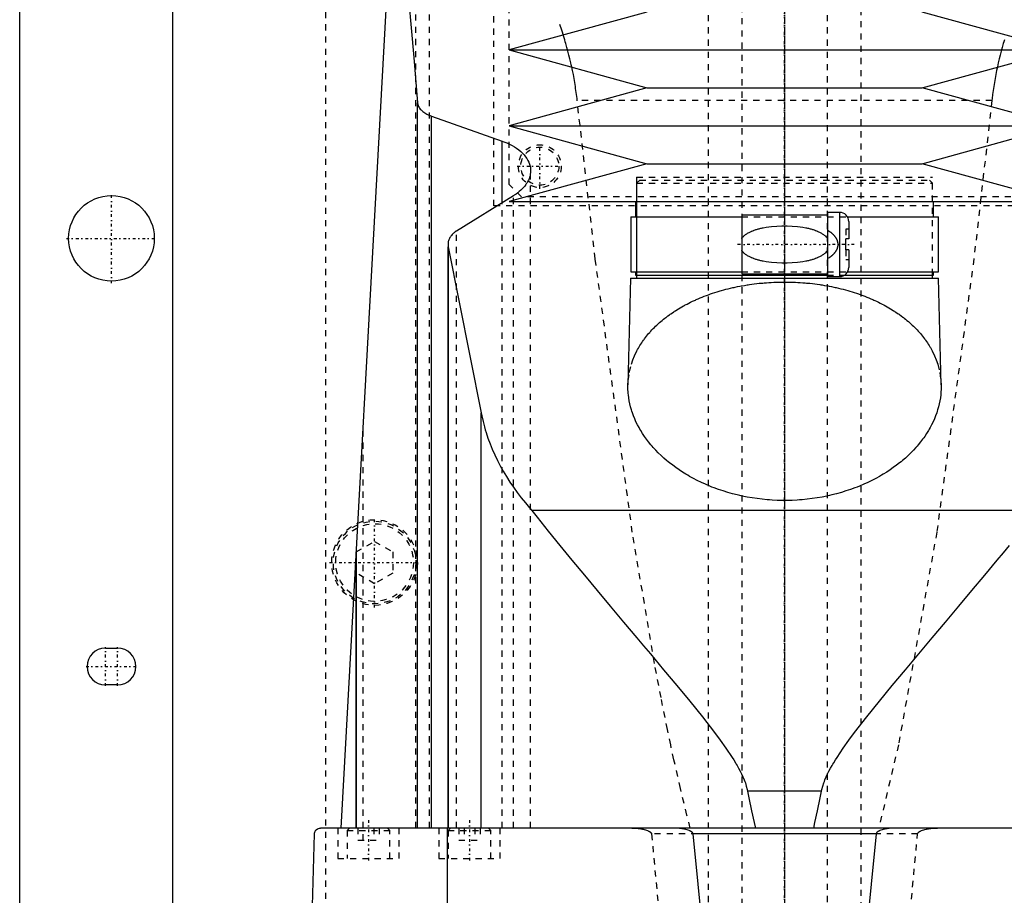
# Model space of a CAD drawing. Extents: x -125 to 125, y -123 to 447.
# Tile 5 of 10: x -125 to 36, y 106 to 249. Entities that reach past the tile are written whole.
import ezdxf

# ---------------------------------------------------------------- set-up
doc = ezdxf.new("R2010")
doc.units = 0
doc.linetypes.add('CENTER', pattern=[1.5, 0.45, -0.5, 0.05, -0.5])
doc.linetypes.add('DASHED', pattern=[2, 1, -1])
for name, color, linetype in [('AM_0', 7, 'CONTINUOUS'), ('AM_3', 7, 'DASHED'), ('AM_7', 7, 'CENTER')]:
    doc.layers.add(name, color=color, linetype=linetype)

msp = doc.modelspace()

# ---------------------------------------------------------------- linework, layer by layer
at = {"layer": 'AM_0', "color": 7, "linetype": 'CONTINUOUS'}
for p, q in [((-125, 53), (-125, 383)), ((-100, 363), (-100, 25)), ((-72.48, 116.6), (-61.98, 307.16)), ((-22.5, 250), (-45, 243.8)), ((45, 243.8), (22.5, 250)), ((-45, 243.8), (-22.5, 237.6)), ((-45, 243.8), (45, 243.8)), ((22.5, 237.6), (45, 243.8)), ((-22.5, 237.6), (-45, 231.4)), ((-22.5, 237.6), (22.5, 237.6)), ((45, 231.4), (22.5, 237.6)), ((-60, 116.6), (-60, 235.17)), ((-57.68, 116.6), (-57.68, 232.98)), ((-57.68, 232.98), (-46.13, 228.89)), ((-45, 231.4), (-22.5, 225.2)), ((-45, 231.4), (45, 231.4)), ((22.5, 225.2), (45, 231.4)), ((-46.13, 218.85), (-46.13, 228.89)), ((-22.5, 225.2), (-45, 219)), ((-22.5, 225.2), (22.5, 225.2)), ((45, 219), (22.5, 225.2)), ((-44.32, 219.97), (-53.59, 214.2)), ((-45, 219), (45, 219)), ((-24.35, 219), (-24.35, 216.5)), ((24.35, 216.5), (24.35, 219)), ((9, 217.25), (7, 217.25)), ((7, 217.25), (7, 206.75)), ((9, 217.25), (9, 206.75)), ((-25.15, 216.5), (-25.15, 207.5)), ((-25.15, 216.5), (-7, 216.5)), ((7, 216.8), (-7, 216.8)), ((-7, 216.8), (-7, 207.2)), ((10.3, 216.5), (25.15, 216.5)), ((10.5, 215.75), (10.5, 212.9)), ((25.15, 207.5), (25.15, 216.5)), ((10, 211.1), (10, 212.9)), ((10.5, 212.9), (10, 212.9)), ((-55, 212.05), (-55, 116.6)), ((-54.96, 116.6), (-54.96, 211.64)), ((-54.96, 211.64), (-49.57, 184.45)), ((10.5, 211.1), (10, 211.1)), ((10.5, 211.1), (10.5, 208.25)), ((-25.17, 206.5), (-25.59, 189.04)), ((-25.17, 206.5), (25.18, 206.5)), ((-25.15, 207.5), (-7, 207.5)), ((-24.35, 207.5), (-24.35, 207)), ((-24.35, 207), (7, 207)), ((-24.17, 207), (-24.17, 206.5)), ((-7, 207.2), (7, 207.2)), ((7, 206.75), (9, 206.75)), ((9.83, 207), (24.35, 207)), ((10.3, 207.5), (25.15, 207.5)), ((24.18, 206.5), (24.18, 207)), ((24.35, 207), (24.35, 207.5)), ((25.59, 189.04), (25.18, 206.5)), ((-49.57, 116.6), (-49.57, 184.45)), ((41.3, 168.52), (-41.3, 168.52)), ((-70, 116.6), (-70, 161.75)), ((-70, 161.67), (-70, 116.6)), ((-111, 146), (-109, 146)), ((-109, 140), (-111, 140)), ((6.05, 122.62), (-6.05, 122.62)), ((75.83, 116.6), (-75.83, 116.6)), ((-55.06, 34.5), (-55.06, 116.6)), ((-79, 34.5), (-76.83, 115.63)), ((14.95, 115.63), (-14.95, 115.63))]:
    msp.add_line(p, q, dxfattribs=at)
for points in [[(-63.73, 275.44, 0), (-63.09, 269.45, 0), (-61.84, 256.58, 0), (-60.6, 242.59, 0), (-60, 235.17, 0)], [(-60, 235.17, 0), (-59.99, 235.1, 0), (-59.96, 234.97, 0), (-59.93, 234.83, 0), (-59.9, 234.76, 0), (-59.88, 234.69, 0), (-59.81, 234.55, 0), (-59.73, 234.41, 0), (-59.64, 234.27, 0), (-59.53, 234.14, 0), (-59.41, 234.01, 0), (-59.34, 233.94, 0), (-59.28, 233.88, 0), (-59.13, 233.75, 0), (-58.97, 233.63, 0), (-58.81, 233.52, 0), (-58.63, 233.41, 0), (-58.44, 233.31, 0), (-58.34, 233.26, 0), (-58.24, 233.21, 0), (-58.03, 233.12, 0), (-57.8, 233.03, 0), (-57.68, 232.98, 0)], [(-46.13, 228.89, 0), (-45.89, 228.8, 0), (-45.41, 228.6, 0), (-44.96, 228.4, 0), (-44.75, 228.29, 0), (-44.54, 228.18, 0), (-44.16, 227.95, 0), (-43.79, 227.72, 0), (-43.44, 227.46, 0), (-43.12, 227.2, 0), (-42.83, 226.92, 0), (-42.69, 226.78, 0), (-42.56, 226.64, 0), (-42.32, 226.35, 0), (-42.11, 226.05, 0), (-41.94, 225.74, 0), (-41.79, 225.44, 0), (-41.67, 225.13, 0), (-41.63, 224.97, 0), (-41.59, 224.82, 0), (-41.53, 224.51, 0), (-41.5, 224.21, 0), (-41.5, 224.06, 0)], [(-41.5, 224.06, 0), (-41.5, 223.94, 0), (-41.52, 223.7, 0), (-41.55, 223.47, 0), (-41.58, 223.34, 0), (-41.6, 223.22, 0), (-41.67, 222.98, 0), (-41.76, 222.74, 0), (-41.86, 222.5, 0), (-41.99, 222.25, 0), (-42.13, 222.01, 0), (-42.21, 221.9, 0), (-42.29, 221.78, 0), (-42.47, 221.54, 0), (-42.67, 221.31, 0), (-42.88, 221.09, 0), (-43.11, 220.87, 0), (-43.35, 220.66, 0), (-43.48, 220.55, 0), (-43.61, 220.45, 0), (-43.89, 220.25, 0), (-44.17, 220.06, 0), (-44.32, 219.97, 0)], [(-53.59, 214.2, 0), (-53.66, 214.15, 0), (-53.81, 214.05, 0), (-53.95, 213.94, 0), (-54.01, 213.89, 0), (-54.08, 213.84, 0), (-54.2, 213.72, 0), (-54.31, 213.61, 0), (-54.42, 213.49, 0), (-54.52, 213.37, 0), (-54.61, 213.25, 0), (-54.65, 213.19, 0), (-54.69, 213.13, 0), (-54.76, 213, 0), (-54.82, 212.87, 0), (-54.87, 212.75, 0), (-54.92, 212.62, 0), (-54.95, 212.49, 0), (-54.96, 212.43, 0), (-54.97, 212.36, 0), (-54.99, 212.24, 0), (-55, 212.11, 0), (-55, 212.05, 0)], [(-55, 212.05, 0), (-55, 211.98, 0), (-54.99, 211.85, 0), (-54.97, 211.71, 0), (-54.96, 211.64, 0)], [(25.59, 189.04, 0), (25.59, 188.81, 0), (25.59, 188.35, 0), (25.56, 187.87, 0), (25.54, 187.64, 0), (25.52, 187.4, 0), (25.46, 186.92, 0), (25.38, 186.43, 0), (25.28, 185.95, 0), (25.16, 185.46, 0), (25.02, 184.97, 0), (24.95, 184.73, 0), (24.87, 184.49, 0), (24.69, 184, 0), (24.49, 183.51, 0), (24.28, 183.02, 0), (24.04, 182.54, 0), (23.78, 182.06, 0), (23.65, 181.82, 0), (23.51, 181.58, 0), (23.21, 181.1, 0), (22.9, 180.63, 0), (22.74, 180.4, 0), (22.57, 180.17, 0), (22.22, 179.71, 0), (21.85, 179.25, 0), (21.66, 179.03, 0), (21.46, 178.8, 0), (21.06, 178.36, 0), (20.63, 177.93, 0), (20.19, 177.51, 0), (19.74, 177.09, 0), (19.27, 176.68, 0), (19.03, 176.48, 0), (18.78, 176.28, 0), (18.28, 175.9, 0), (17.77, 175.52, 0), (17.24, 175.15, 0), (16.69, 174.79, 0), (16.12, 174.44, 0), (15.82, 174.26, 0), (15.52, 174.09, 0), (14.9, 173.75, 0), (14.26, 173.41, 0), (13.6, 173.09, 0), (12.93, 172.79, 0), (12.23, 172.49, 0), (11.87, 172.35, 0), (11.51, 172.21, 0), (10.78, 171.95, 0), (10.04, 171.7, 0), (9.28, 171.46, 0), (8.5, 171.25, 0), (7.72, 171.05, 0), (7.32, 170.96, 0), (6.93, 170.87, 0), (6.12, 170.71, 0), (5.31, 170.57, 0), (4.5, 170.45, 0), (3.68, 170.35, 0), (2.86, 170.27, 0), (2.45, 170.24, 0), (2.04, 170.21, 0), (1.22, 170.17, 0), (0.41, 170.15, 0), (0, 170.15, 0), (-0.41, 170.15, 0), (-1.22, 170.17, 0), (-2.04, 170.21, 0), (-2.45, 170.24, 0), (-2.86, 170.27, 0), (-3.68, 170.35, 0), (-4.5, 170.45, 0), (-5.31, 170.57, 0), (-6.12, 170.71, 0), (-6.93, 170.87, 0), (-7.32, 170.96, 0), (-7.72, 171.05, 0), (-8.5, 171.25, 0), (-9.28, 171.46, 0), (-10.04, 171.7, 0), (-10.78, 171.95, 0), (-11.51, 172.21, 0), (-11.87, 172.35, 0), (-12.23, 172.49, 0), (-12.93, 172.79, 0), (-13.6, 173.09, 0), (-14.26, 173.41, 0), (-14.9, 173.75, 0), (-15.52, 174.09, 0), (-15.82, 174.26, 0), (-16.12, 174.44, 0), (-16.69, 174.79, 0), (-17.24, 175.15, 0), (-17.77, 175.52, 0), (-18.28, 175.9, 0), (-18.78, 176.28, 0), (-19.03, 176.48, 0), (-19.27, 176.68, 0), (-19.74, 177.09, 0), (-20.19, 177.51, 0), (-20.63, 177.93, 0), (-21.06, 178.36, 0), (-21.46, 178.8, 0), (-21.66, 179.03, 0), (-21.85, 179.25, 0), (-22.22, 179.71, 0), (-22.57, 180.17, 0), (-22.74, 180.4, 0), (-22.9, 180.63, 0), (-23.21, 181.1, 0), (-23.51, 181.58, 0), (-23.65, 181.82, 0), (-23.78, 182.06, 0), (-24.04, 182.54, 0), (-24.28, 183.02, 0), (-24.49, 183.51, 0), (-24.69, 184, 0), (-24.87, 184.49, 0), (-24.95, 184.73, 0), (-25.02, 184.97, 0), (-25.16, 185.46, 0), (-25.28, 185.95, 0), (-25.38, 186.43, 0), (-25.46, 186.92, 0), (-25.52, 187.4, 0), (-25.54, 187.64, 0), (-25.56, 187.87, 0), (-25.59, 188.35, 0), (-25.59, 188.81, 0), (-25.59, 189.04, 0)], [(-49.57, 184.45, 0), (-49.48, 184, 0), (-49.28, 183.08, 0), (-49.04, 182.16, 0), (-48.91, 181.7, 0), (-48.77, 181.24, 0), (-48.47, 180.33, 0), (-48.13, 179.42, 0), (-47.76, 178.51, 0), (-47.36, 177.6, 0), (-46.93, 176.7, 0), (-46.7, 176.26, 0), (-46.46, 175.81, 0), (-45.97, 174.92, 0), (-45.44, 174.04, 0), (-44.89, 173.16, 0), (-44.3, 172.3, 0), (-43.68, 171.44, 0), (-43.36, 171.01, 0), (-43.04, 170.59, 0), (-42.36, 169.75, 0), (-41.66, 168.93, 0), (-41.3, 168.52, 0)], [(-41.3, 168.52, 0), (-40.44, 167.42, 0), (-38.64, 165.15, 0), (-36.74, 162.81, 0), (-35.76, 161.61, 0), (-34.77, 160.4, 0), (-32.72, 157.92, 0), (-30.63, 155.41, 0), (-28.48, 152.85, 0), (-26.31, 150.27, 0), (-24.12, 147.67, 0), (-23.03, 146.37, 0), (-21.93, 145.07, 0), (-19.76, 142.48, 0), (-17.6, 139.89, 0), (-15.49, 137.32, 0), (-13.43, 134.76, 0), (-11.45, 132.21, 0), (-10.51, 130.94, 0), (-9.59, 129.67, 0), (-8.57, 128.15, 0), (-8.3, 127.72, 0), (-8.03, 127.27, 0), (-7.89, 127.05, 0), (-7.76, 126.83, 0), (-7.51, 126.37, 0), (-7.26, 125.91, 0), (-7.03, 125.44, 0), (-6.81, 124.96, 0), (-6.6, 124.47, 0), (-6.5, 124.22, 0), (-6.41, 123.97, 0), (-6.25, 123.44, 0), (-6.11, 122.9, 0), (-6.05, 122.62, 0)], [(6.05, 122.62, 0), (6.11, 122.9, 0), (6.25, 123.44, 0), (6.41, 123.97, 0), (6.5, 124.22, 0), (6.6, 124.47, 0), (6.81, 124.96, 0), (7.03, 125.44, 0), (7.26, 125.91, 0), (7.51, 126.37, 0), (7.76, 126.83, 0), (7.89, 127.05, 0), (8.03, 127.27, 0), (8.3, 127.72, 0), (8.57, 128.15, 0), (9.59, 129.67, 0), (10.51, 130.94, 0), (11.45, 132.21, 0), (13.43, 134.76, 0), (15.49, 137.32, 0), (17.6, 139.89, 0), (19.76, 142.48, 0), (21.93, 145.07, 0), (23.03, 146.37, 0), (24.12, 147.67, 0), (26.31, 150.27, 0), (28.48, 152.85, 0), (30.63, 155.41, 0), (32.72, 157.92, 0), (34.77, 160.4, 0), (35.76, 161.61, 0), (36.74, 162.81, 0)], [(-6.05, 122.62, 0), (-5.83, 121.51, 0), (-5.4, 119.43, 0), (-4.97, 117.5, 0), (-4.76, 116.6, 0)], [(4.76, 116.6, 0), (4.97, 117.5, 0), (5.4, 119.43, 0), (5.83, 121.51, 0), (6.05, 122.62, 0)], [(-76.83, 115.63, 0), (-76.83, 115.63, 0), (-76.83, 115.63, 0), (-76.83, 115.63, 0), (-76.83, 115.63, 0), (-76.83, 115.63, 0), (-76.83, 115.63, 0), (-76.83, 115.63, 0), (-76.83, 115.63, 0), (-76.83, 115.64, 0), (-76.83, 115.64, 0), (-76.83, 115.64, 0), (-76.83, 115.65, 0), (-76.83, 115.65, 0), (-76.83, 115.65, 0), (-76.83, 115.66, 0), (-76.83, 115.66, 0), (-76.83, 115.66, 0), (-76.83, 115.66, 0), (-76.83, 115.66, 0), (-76.83, 115.67, 0), (-76.83, 115.67, 0), (-76.83, 115.67, 0), (-76.83, 115.68, 0), (-76.83, 115.68, 0), (-76.83, 115.68, 0), (-76.83, 115.68, 0), (-76.83, 115.68, 0), (-76.83, 115.69, 0), (-76.83, 115.69, 0), (-76.82, 115.71, 0), (-76.82, 115.72, 0), (-76.82, 115.73, 0), (-76.82, 115.74, 0), (-76.82, 115.75, 0), (-76.82, 115.75, 0), (-76.82, 115.76, 0), (-76.82, 115.76, 0), (-76.82, 115.77, 0), (-76.81, 115.8, 0), (-76.81, 115.82, 0), (-76.8, 115.83, 0), (-76.79, 115.87, 0), (-76.78, 115.9, 0), (-76.75, 115.98, 0), (-76.7, 116.09, 0), (-76.68, 116.13, 0), (-76.65, 116.17, 0), (-76.6, 116.24, 0), (-76.55, 116.3, 0), (-76.35, 116.45, 0), (-76, 116.59, 0), (-75.83, 116.6, 0)], [(-14.95, 115.63, 0), (-14.95, 115.63, 0), (-14.95, 115.63, 0), (-14.95, 115.64, 0), (-14.95, 115.64, 0), (-14.95, 115.64, 0), (-14.95, 115.65, 0), (-14.95, 115.65, 0), (-14.95, 115.66, 0), (-14.95, 115.67, 0), (-14.95, 115.67, 0), (-14.95, 115.67, 0), (-14.96, 115.68, 0), (-14.96, 115.68, 0), (-14.96, 115.69, 0), (-14.96, 115.69, 0), (-14.96, 115.7, 0), (-14.96, 115.7, 0), (-14.96, 115.71, 0), (-14.97, 115.71, 0), (-14.97, 115.71, 0), (-14.97, 115.72, 0), (-14.97, 115.72, 0), (-14.97, 115.72, 0), (-14.97, 115.73, 0), (-14.98, 115.73, 0), (-14.98, 115.74, 0), (-14.98, 115.74, 0), (-14.98, 115.74, 0), (-14.98, 115.75, 0), (-14.99, 115.75, 0), (-14.99, 115.76, 0), (-14.99, 115.76, 0), (-14.99, 115.77, 0), (-15, 115.77, 0), (-15, 115.77, 0), (-15, 115.78, 0), (-15.01, 115.79, 0), (-15.03, 115.82, 0), (-15.05, 115.84, 0), (-15.07, 115.87, 0), (-15.09, 115.88, 0), (-15.1, 115.89, 0), (-15.12, 115.91, 0), (-15.15, 115.93, 0), (-15.17, 115.95, 0), (-15.2, 115.97, 0), (-15.23, 115.99, 0), (-15.24, 116, 0), (-15.26, 116.01, 0), (-15.28, 116.03, 0), (-15.31, 116.04, 0), (-15.33, 116.05, 0), (-15.34, 116.06, 0), (-15.37, 116.08, 0), (-15.4, 116.09, 0), (-15.41, 116.1, 0), (-15.43, 116.11, 0), (-15.46, 116.12, 0), (-15.49, 116.13, 0), (-15.59, 116.18, 0), (-15.76, 116.24, 0), (-15.94, 116.3, 0), (-16.13, 116.36, 0), (-16.32, 116.4, 0), (-16.41, 116.42, 0), (-16.51, 116.44, 0), (-16.71, 116.48, 0), (-16.9, 116.51, 0), (-17.1, 116.54, 0), (-17.29, 116.56, 0), (-17.49, 116.57, 0), (-17.58, 116.58, 0), (-17.68, 116.59, 0), (-17.87, 116.6, 0), (-18.05, 116.6, 0), (-18.15, 116.6, 0)], [(18.15, 116.6, 0), (18.05, 116.6, 0), (17.87, 116.6, 0), (17.68, 116.59, 0), (17.58, 116.58, 0), (17.49, 116.57, 0), (17.29, 116.56, 0), (17.1, 116.54, 0), (16.9, 116.51, 0), (16.71, 116.48, 0), (16.51, 116.44, 0), (16.41, 116.42, 0), (16.32, 116.4, 0), (16.13, 116.36, 0), (15.94, 116.3, 0), (15.76, 116.24, 0), (15.59, 116.18, 0), (15.49, 116.13, 0), (15.46, 116.12, 0), (15.43, 116.11, 0), (15.41, 116.1, 0), (15.4, 116.09, 0), (15.37, 116.08, 0), (15.34, 116.06, 0), (15.33, 116.05, 0), (15.31, 116.04, 0), (15.28, 116.03, 0), (15.26, 116.01, 0), (15.24, 116, 0), (15.23, 115.99, 0), (15.2, 115.97, 0), (15.17, 115.95, 0), (15.15, 115.93, 0), (15.12, 115.91, 0), (15.1, 115.89, 0), (15.09, 115.88, 0), (15.07, 115.87, 0), (15.05, 115.84, 0), (15.03, 115.82, 0), (15.01, 115.79, 0), (15, 115.78, 0), (15, 115.77, 0), (15, 115.77, 0), (14.99, 115.77, 0), (14.99, 115.76, 0), (14.99, 115.76, 0), (14.99, 115.75, 0), (14.98, 115.75, 0), (14.98, 115.74, 0), (14.98, 115.74, 0), (14.98, 115.74, 0), (14.98, 115.73, 0), (14.97, 115.73, 0), (14.97, 115.72, 0), (14.97, 115.72, 0), (14.97, 115.72, 0), (14.97, 115.71, 0), (14.97, 115.71, 0), (14.96, 115.71, 0), (14.96, 115.7, 0), (14.96, 115.7, 0), (14.96, 115.69, 0), (14.96, 115.69, 0), (14.96, 115.68, 0), (14.96, 115.68, 0), (14.95, 115.67, 0), (14.95, 115.67, 0), (14.95, 115.67, 0), (14.95, 115.66, 0), (14.95, 115.65, 0), (14.95, 115.65, 0), (14.95, 115.64, 0), (14.95, 115.64, 0), (14.95, 115.64, 0), (14.95, 115.63, 0), (14.95, 115.63, 0), (14.95, 115.63, 0)], [(-12.5, 90.94, 0), (-14.95, 115.63, 0)], [(14.95, 115.63, 0), (12.5, 90.94, 0)]]:
    msp.add_polyline3d(points, dxfattribs=at)
msp.add_circle((-110, 213), 7, dxfattribs=at)
for centre, radius, start, end in [((9, 215.75), 1.5, 0, 90), ((9, 208.25), 1.5, 270, 0), ((-111, 143), 3, 90, 270), ((-109, 143), 3, 270, 90)]:
    msp.add_arc(centre, radius, start, end, dxfattribs=at)
at = {"layer": 'AM_3', "color": 6, "linetype": 'DASHED'}
for p, q in [((-7, 421), (-7, -97.5)), ((7, -97.5), (7, 421)), ((-12.5, 405.5), (-12.5, -56.5)), ((12.5, -56.5), (12.5, 405.5)), ((-75, 380), (-75, 68)), ((-58, 116.6), (-58, 315.44)), ((-60.27, 116.6), (-60.27, 312.71)), ((-47.5, 218.3), (-47.5, 311.3)), ((-45, 221.8), (-45, 306.25)), ((33.89, 235.56), (-33.89, 235.56)), ((-41.5, 116.6), (-41.5, 224.06)), ((-24.17, 223), (-24.17, 207)), ((-24.17, 223), (24.18, 223)), ((-23.67, 222.5), (-24.17, 222)), ((-23.67, 222.5), (23.68, 222.5)), ((24.18, 222), (23.68, 222.5)), ((24.18, 207), (24.18, 223)), ((-43, 219.8), (-45, 221.8)), ((-24.17, 222), (-24.17, 207)), ((-24.17, 222), (24.18, 222)), ((24.18, 207), (24.18, 222)), ((-46.13, 116.6), (-46.13, 218.85)), ((-44.32, 116.6), (-44.32, 219.97)), ((43, 219.8), (-43, 219.8)), ((47.5, 218.3), (-47.5, 218.3)), ((-7, 216.5), (10.3, 216.5)), ((-53.59, 116.6), (-53.59, 214.2)), ((10, 214.5), (10, 212.9)), ((10.5, 214.5), (10, 214.5)), ((10, 211.1), (10, 209.5)), ((10.5, 209.5), (10, 209.5)), ((-7, 207.5), (10.3, 207.5)), ((7, 207), (9.83, 207)), ((-68.87, 114.6), (-68.87, 182.23)), ((-70, 161.73), (-67, 163.46)), ((-67, 163.46), (-64, 161.73)), ((-70, 161.67), (-70, 161.73)), ((-70, 116.6), (-70, 161.71)), ((-70, 161.67), (-70, 161.71)), ((-64, 161.73), (-64, 158.27)), ((-67, 156.54), (-70, 158.27)), ((-64, 158.27), (-67, 156.54)), ((-73, 116.6), (-73, 111.6)), ((-71.1, 116.6), (-71.5, 116.2)), ((-71.5, 116.2), (-71.5, 111.6)), ((-71.5, 116.2), (-64.5, 116.2)), ((-69.73, 116.6), (-69.73, 114.6)), ((-67.13, 116.6), (-67.13, 114.6)), ((-66.27, 116.6), (-66.27, 114.6)), ((-64.5, 116.2), (-64.9, 116.6)), ((-64.5, 111.6), (-64.5, 116.2)), ((-63, 111.6), (-63, 116.6)), ((-56.5, 116.6), (-56.5, 111.6)), ((-54.6, 116.6), (-55, 116.2)), ((-55, 116.2), (-55, 111.6)), ((-55, 116.2), (-48, 116.2)), ((-53.23, 116.6), (-53.23, 114.6)), ((-52.37, 116.6), (-52.37, 114.6)), ((-50.63, 116.6), (-50.63, 114.6)), ((-49.77, 116.6), (-49.77, 114.6)), ((-48, 116.2), (-48.4, 116.6)), ((-48, 111.6), (-48, 116.2)), ((-46.5, 111.6), (-46.5, 116.6)), ((-69.73, 114.6), (-66.27, 114.6)), ((-53.23, 114.6), (-49.77, 114.6)), ((21.74, 115.63), (-21.74, 115.63)), ((-73, 111.6), (-63, 111.6)), ((-56.5, 111.6), (-46.5, 111.6))]:
    msp.add_line(p, q, dxfattribs=at)
for points in [[(-33.89, 235.56, 0), (-33.92, 235.89, 0), (-34, 236.54, 0), (-34.09, 237.19, 0), (-34.14, 237.52, 0), (-34.19, 237.84, 0), (-34.29, 238.49, 0), (-34.4, 239.13, 0), (-34.52, 239.78, 0), (-34.65, 240.42, 0), (-34.79, 241.06, 0), (-34.86, 241.37, 0), (-34.93, 241.69, 0), (-35.08, 242.33, 0), (-35.23, 242.96, 0), (-35.4, 243.59, 0), (-35.57, 244.21, 0), (-35.74, 244.84, 0), (-35.83, 245.15, 0), (-35.93, 245.46, 0), (-36.12, 246.09, 0), (-36.31, 246.71, 0), (-36.41, 247.01, 0), (-37.04, 248.86, 0)], [(35.93, 245.46, 0), (35.83, 245.15, 0), (35.74, 244.84, 0), (35.57, 244.21, 0), (35.4, 243.59, 0), (35.23, 242.96, 0), (35.08, 242.33, 0), (34.93, 241.69, 0), (34.86, 241.37, 0), (34.79, 241.06, 0), (34.65, 240.42, 0), (34.52, 239.78, 0), (34.4, 239.13, 0), (34.29, 238.49, 0), (34.19, 237.84, 0), (34.14, 237.52, 0), (34.09, 237.19, 0), (34, 236.54, 0), (33.92, 235.89, 0), (33.89, 235.56, 0)], [(-15.41, 116.6, 0), (-15.95, 118.69, 0), (-17.01, 123.08, 0), (-18.08, 127.76, 0), (-18.61, 130.2, 0), (-19.13, 132.71, 0), (-20.19, 137.95, 0), (-21.24, 143.47, 0), (-24.88, 164.98, 0), (-30.94, 209.64, 0), (-33.89, 235.56, 0)], [(33.89, 235.56, 0), (30.94, 209.64, 0), (24.88, 164.98, 0), (18.61, 130.2, 0), (15.41, 116.6, 0)], [(-7, 213, 0), (-6.96, 213.06, 0), (-6.87, 213.17, 0), (-6.77, 213.27, 0), (-6.72, 213.32, 0), (-6.68, 213.36, 0), (-6.58, 213.45, 0), (-6.47, 213.54, 0), (-6.37, 213.62, 0), (-6.26, 213.69, 0), (-6.15, 213.76, 0), (-6.1, 213.8, 0), (-6.04, 213.83, 0), (-5.93, 213.9, 0), (-5.81, 213.96, 0), (-5.69, 214.02, 0), (-5.57, 214.08, 0), (-5.45, 214.14, 0), (-5.39, 214.16, 0), (-5.33, 214.19, 0), (-5.2, 214.24, 0), (-5.08, 214.29, 0), (-5.02, 214.31, 0), (-4.95, 214.34, 0), (-4.82, 214.38, 0), (-4.69, 214.43, 0), (-4.63, 214.45, 0), (-4.56, 214.47, 0), (-4.43, 214.51, 0), (-4.3, 214.55, 0), (-4.16, 214.58, 0), (-4.02, 214.62, 0), (-3.89, 214.65, 0), (-3.82, 214.67, 0), (-3.75, 214.68, 0), (-3.61, 214.71, 0), (-3.47, 214.74, 0), (-2.98, 214.83, 0), (-2.12, 214.95, 0), (-1.26, 215.02, 0), (-0.42, 215.05, 0), (0, 215.06, 0), (0.42, 215.05, 0), (1.26, 215.02, 0), (2.12, 214.95, 0), (2.98, 214.83, 0), (3.47, 214.74, 0), (3.61, 214.71, 0), (3.75, 214.68, 0), (3.82, 214.67, 0), (3.89, 214.65, 0), (4.02, 214.62, 0), (4.16, 214.58, 0), (4.3, 214.55, 0), (4.43, 214.51, 0), (4.56, 214.47, 0), (4.63, 214.45, 0), (4.69, 214.43, 0), (4.82, 214.38, 0), (4.95, 214.34, 0), (5.02, 214.31, 0), (5.08, 214.29, 0), (5.2, 214.24, 0), (5.33, 214.19, 0), (5.39, 214.16, 0), (5.45, 214.14, 0), (5.57, 214.08, 0), (5.69, 214.02, 0), (5.81, 213.96, 0), (5.93, 213.9, 0), (6.04, 213.83, 0), (6.1, 213.8, 0), (6.15, 213.76, 0), (6.26, 213.69, 0), (6.37, 213.62, 0), (6.47, 213.54, 0), (6.58, 213.45, 0), (6.68, 213.36, 0), (6.72, 213.32, 0), (6.77, 213.27, 0), (6.87, 213.17, 0), (6.96, 213.06, 0), (7, 213, 0)], [(7, 214.35, 0), (7.15, 214.26, 0), (7.31, 214.16, 0), (7.36, 214.12, 0), (7.41, 214.09, 0), (7.43, 214.07, 0), (7.45, 214.06, 0), (7.5, 214.02, 0), (7.54, 213.99, 0), (7.59, 213.96, 0), (7.63, 213.92, 0), (7.68, 213.88, 0), (7.7, 213.87, 0), (7.72, 213.85, 0), (7.76, 213.81, 0), (7.8, 213.77, 0), (7.82, 213.76, 0), (7.84, 213.74, 0), (7.88, 213.7, 0), (7.92, 213.66, 0), (7.94, 213.64, 0), (7.96, 213.62, 0), (8, 213.58, 0), (8.04, 213.54, 0), (8.07, 213.5, 0), (8.11, 213.46, 0), (8.14, 213.42, 0), (8.16, 213.4, 0), (8.18, 213.38, 0), (8.21, 213.33, 0), (8.24, 213.29, 0), (8.27, 213.25, 0), (8.3, 213.2, 0), (8.33, 213.16, 0), (8.35, 213.13, 0), (8.36, 213.11, 0), (8.39, 213.06, 0), (8.42, 213.01, 0), (8.45, 212.96, 0), (8.47, 212.91, 0), (8.5, 212.86, 0), (8.51, 212.83, 0), (8.52, 212.8, 0), (8.54, 212.75, 0), (8.57, 212.7, 0), (8.58, 212.64, 0), (8.6, 212.59, 0), (8.62, 212.53, 0), (8.63, 212.5, 0), (8.63, 212.48, 0), (8.65, 212.42, 0), (8.66, 212.36, 0), (8.67, 212.31, 0), (8.68, 212.25, 0), (8.68, 212.19, 0), (8.69, 212.17, 0), (8.69, 212.14, 0), (8.69, 212.08, 0), (8.69, 212.03, 0), (8.69, 212, 0), (8.69, 211.97, 0), (8.69, 211.92, 0), (8.69, 211.86, 0), (8.69, 211.83, 0), (8.68, 211.81, 0), (8.68, 211.75, 0), (8.67, 211.69, 0), (8.66, 211.64, 0), (8.65, 211.58, 0), (8.63, 211.52, 0), (8.63, 211.5, 0), (8.62, 211.47, 0), (8.6, 211.41, 0), (8.58, 211.36, 0), (8.57, 211.3, 0), (8.54, 211.25, 0), (8.52, 211.2, 0), (8.51, 211.17, 0), (8.5, 211.14, 0), (8.47, 211.09, 0), (8.45, 211.04, 0), (8.42, 210.99, 0), (8.39, 210.94, 0), (8.36, 210.89, 0), (8.35, 210.87, 0), (8.33, 210.84, 0), (8.3, 210.8, 0), (8.27, 210.75, 0), (8.24, 210.71, 0), (8.21, 210.67, 0), (8.18, 210.62, 0), (8.16, 210.6, 0), (8.14, 210.58, 0), (8.11, 210.54, 0), (8.07, 210.5, 0), (8.04, 210.46, 0), (8, 210.42, 0), (7.96, 210.38, 0), (7.94, 210.36, 0), (7.92, 210.34, 0), (7.88, 210.3, 0), (7.84, 210.26, 0), (7.82, 210.24, 0), (7.8, 210.23, 0), (7.76, 210.19, 0), (7.72, 210.15, 0), (7.7, 210.13, 0), (7.68, 210.12, 0), (7.63, 210.08, 0), (7.59, 210.04, 0), (7.54, 210.01, 0), (7.5, 209.98, 0), (7.45, 209.94, 0), (7.43, 209.93, 0), (7.41, 209.91, 0), (7.36, 209.88, 0), (7.31, 209.84, 0), (7.15, 209.74, 0), (7, 209.65, 0)], [(7, 211, 0), (6.96, 210.94, 0), (6.87, 210.83, 0), (6.77, 210.73, 0), (6.72, 210.68, 0), (6.68, 210.64, 0), (6.58, 210.55, 0), (6.47, 210.46, 0), (6.37, 210.38, 0), (6.26, 210.31, 0), (6.15, 210.24, 0), (6.1, 210.2, 0), (6.04, 210.17, 0), (5.93, 210.1, 0), (5.81, 210.04, 0), (5.69, 209.98, 0), (5.57, 209.92, 0), (5.45, 209.86, 0), (5.39, 209.84, 0), (5.33, 209.81, 0), (5.2, 209.76, 0), (5.08, 209.71, 0), (5.02, 209.69, 0), (4.95, 209.66, 0), (4.82, 209.62, 0), (4.69, 209.57, 0), (4.63, 209.55, 0), (4.56, 209.53, 0), (4.43, 209.49, 0), (4.3, 209.45, 0), (4.16, 209.42, 0), (4.02, 209.38, 0), (3.89, 209.35, 0), (3.82, 209.33, 0), (3.75, 209.32, 0), (3.61, 209.29, 0), (3.47, 209.26, 0), (2.98, 209.17, 0), (2.12, 209.05, 0), (1.26, 208.98, 0), (0.42, 208.95, 0), (0, 208.94, 0), (-0.42, 208.95, 0), (-1.26, 208.98, 0), (-2.12, 209.05, 0), (-2.98, 209.17, 0), (-3.47, 209.26, 0), (-3.61, 209.29, 0), (-3.75, 209.32, 0), (-3.82, 209.33, 0), (-3.89, 209.35, 0), (-4.02, 209.38, 0), (-4.16, 209.42, 0), (-4.3, 209.45, 0), (-4.43, 209.49, 0), (-4.56, 209.53, 0), (-4.63, 209.55, 0), (-4.69, 209.57, 0), (-4.82, 209.62, 0), (-4.95, 209.66, 0), (-5.02, 209.69, 0), (-5.08, 209.71, 0), (-5.2, 209.76, 0), (-5.33, 209.81, 0), (-5.39, 209.84, 0), (-5.45, 209.86, 0), (-5.57, 209.92, 0), (-5.69, 209.98, 0), (-5.81, 210.04, 0), (-5.93, 210.1, 0), (-6.04, 210.17, 0), (-6.1, 210.2, 0), (-6.15, 210.24, 0), (-6.26, 210.31, 0), (-6.37, 210.38, 0), (-6.47, 210.46, 0), (-6.58, 210.55, 0), (-6.68, 210.64, 0), (-6.72, 210.68, 0), (-6.77, 210.73, 0), (-6.87, 210.83, 0), (-6.96, 210.94, 0), (-7, 211, 0)], [(-25.59, 189.04, 0), (-25.56, 189.72, 0), (-25.37, 191.08, 0), (-25.03, 192.45, 0), (-24.79, 193.14, 0), (-24.51, 193.82, 0), (-24.13, 194.61, 0), (-24.01, 194.83, 0), (-23.89, 195.05, 0), (-23.83, 195.16, 0), (-23.76, 195.28, 0), (-23.63, 195.5, 0), (-23.49, 195.72, 0), (-23.35, 195.93, 0), (-23.2, 196.15, 0), (-23.05, 196.37, 0), (-22.97, 196.47, 0), (-22.89, 196.58, 0), (-22.73, 196.79, 0), (-22.56, 197.01, 0), (-22.39, 197.22, 0), (-22.22, 197.42, 0), (-22.04, 197.63, 0), (-21.95, 197.73, 0), (-21.85, 197.84, 0), (-21.67, 198.04, 0), (-21.47, 198.24, 0), (-21.28, 198.44, 0), (-21.07, 198.64, 0), (-20.87, 198.83, 0), (-20.76, 198.93, 0), (-20.66, 199.03, 0), (-20.44, 199.22, 0), (-20.23, 199.41, 0), (-20, 199.59, 0), (-19.78, 199.78, 0), (-19.55, 199.96, 0), (-19.43, 200.05, 0), (-19.31, 200.14, 0), (-19.08, 200.32, 0), (-18.83, 200.49, 0), (-18.71, 200.58, 0), (-18.59, 200.67, 0), (-18.34, 200.84, 0), (-18.09, 201, 0), (-17.96, 201.09, 0), (-17.83, 201.17, 0), (-17.58, 201.33, 0), (-17.32, 201.49, 0), (-17.05, 201.65, 0), (-16.78, 201.8, 0), (-16.5, 201.96, 0), (-16.36, 202.04, 0), (-16.22, 202.11, 0), (-15.94, 202.26, 0), (-15.64, 202.41, 0), (-15.35, 202.56, 0), (-15.04, 202.71, 0), (-14.73, 202.85, 0), (-14.58, 202.92, 0), (-14.42, 202.99, 0), (-14.1, 203.13, 0), (-13.78, 203.27, 0), (-13.45, 203.4, 0), (-13.12, 203.53, 0), (-12.78, 203.66, 0), (-12.61, 203.72, 0), (-12.44, 203.78, 0), (-12.1, 203.91, 0), (-11.75, 204.02, 0), (-11.4, 204.14, 0), (-11.04, 204.25, 0), (-10.68, 204.36, 0), (-10.5, 204.41, 0), (-10.32, 204.47, 0), (-9.95, 204.57, 0), (-9.58, 204.67, 0), (-9.21, 204.76, 0), (-8.83, 204.85, 0), (-8.45, 204.94, 0), (-8.26, 204.98, 0), (-8.07, 205.03, 0), (-7.68, 205.11, 0), (-7.3, 205.18, 0), (-7.1, 205.22, 0), (-6.91, 205.25, 0), (-6.52, 205.32, 0), (-6.13, 205.39, 0), (-5.93, 205.42, 0), (-5.74, 205.45, 0), (-5.34, 205.5, 0), (-4.95, 205.55, 0), (-4.55, 205.6, 0), (-4.15, 205.65, 0), (-3.76, 205.69, 0), (-3.56, 205.7, 0), (-3.36, 205.72, 0), (-2.96, 205.75, 0), (-2.56, 205.78, 0), (-2.17, 205.81, 0), (-1.77, 205.82, 0), (-1.37, 205.84, 0), (-1.18, 205.85, 0), (-0.98, 205.85, 0), (-0.59, 205.86, 0), (-0.2, 205.86, 0), (0, 205.86, 0)], [(0, 205.86, 0), (0.2, 205.86, 0), (0.59, 205.86, 0), (0.98, 205.85, 0), (1.18, 205.85, 0), (1.37, 205.84, 0), (1.77, 205.82, 0), (2.17, 205.81, 0), (2.56, 205.78, 0), (2.96, 205.75, 0), (3.36, 205.72, 0), (3.56, 205.7, 0), (3.76, 205.69, 0), (4.15, 205.65, 0), (4.55, 205.6, 0), (4.95, 205.55, 0), (5.34, 205.5, 0), (5.74, 205.45, 0), (5.93, 205.42, 0), (6.13, 205.39, 0), (6.52, 205.32, 0), (6.91, 205.25, 0), (7.1, 205.22, 0), (7.3, 205.18, 0), (7.68, 205.11, 0), (8.07, 205.03, 0), (8.26, 204.98, 0), (8.45, 204.94, 0), (8.83, 204.85, 0), (9.21, 204.76, 0), (9.58, 204.67, 0), (9.95, 204.57, 0), (10.32, 204.47, 0), (10.5, 204.41, 0), (10.68, 204.36, 0), (11.04, 204.25, 0), (11.4, 204.14, 0), (11.75, 204.02, 0), (12.1, 203.91, 0), (12.44, 203.78, 0), (12.61, 203.72, 0), (12.78, 203.66, 0), (13.12, 203.53, 0), (13.45, 203.4, 0), (13.78, 203.27, 0), (14.1, 203.13, 0), (14.42, 202.99, 0), (14.58, 202.92, 0), (14.73, 202.85, 0), (15.04, 202.71, 0), (15.35, 202.56, 0), (15.64, 202.41, 0), (15.94, 202.26, 0), (16.22, 202.11, 0), (16.36, 202.04, 0), (16.5, 201.96, 0), (16.78, 201.8, 0), (17.05, 201.65, 0), (17.32, 201.49, 0), (17.58, 201.33, 0), (17.83, 201.17, 0), (17.96, 201.09, 0), (18.09, 201, 0), (18.34, 200.84, 0), (18.59, 200.67, 0), (18.71, 200.58, 0), (18.83, 200.49, 0), (19.08, 200.32, 0), (19.31, 200.14, 0), (19.43, 200.05, 0), (19.55, 199.96, 0), (19.78, 199.78, 0), (20, 199.59, 0), (20.23, 199.41, 0), (20.44, 199.22, 0), (20.66, 199.03, 0), (20.76, 198.93, 0), (20.87, 198.83, 0), (21.07, 198.64, 0), (21.28, 198.44, 0), (21.47, 198.24, 0), (21.67, 198.04, 0), (21.85, 197.84, 0), (21.95, 197.73, 0), (22.04, 197.63, 0), (22.22, 197.42, 0), (22.39, 197.22, 0), (22.56, 197.01, 0), (22.73, 196.79, 0), (22.89, 196.58, 0), (22.97, 196.47, 0), (23.05, 196.37, 0), (23.2, 196.15, 0), (23.35, 195.93, 0), (23.49, 195.72, 0), (23.63, 195.5, 0), (23.76, 195.28, 0), (23.83, 195.16, 0), (23.89, 195.05, 0), (24.01, 194.83, 0), (24.13, 194.61, 0), (24.51, 193.82, 0), (24.79, 193.14, 0), (25.03, 192.45, 0), (25.37, 191.08, 0), (25.56, 189.72, 0), (25.59, 189.04, 0)], [(-24.97, 116.6, 0), (-24.88, 116.6, 0), (-24.69, 116.6, 0), (-24.5, 116.59, 0), (-24.4, 116.58, 0), (-24.3, 116.58, 0), (-24.11, 116.56, 0), (-23.91, 116.54, 0), (-23.71, 116.51, 0), (-23.51, 116.48, 0), (-23.32, 116.45, 0), (-23.22, 116.43, 0), (-23.12, 116.41, 0), (-22.93, 116.36, 0), (-22.74, 116.31, 0), (-22.56, 116.25, 0), (-22.38, 116.18, 0), (-22.28, 116.14, 0), (-22.26, 116.13, 0), (-22.23, 116.11, 0), (-22.21, 116.1, 0), (-22.2, 116.1, 0), (-22.17, 116.08, 0), (-22.14, 116.07, 0), (-22.12, 116.06, 0), (-22.11, 116.05, 0), (-22.08, 116.03, 0), (-22.05, 116.01, 0), (-22.04, 116.01, 0), (-22.02, 116, 0), (-22, 115.98, 0), (-21.97, 115.96, 0), (-21.94, 115.94, 0), (-21.92, 115.92, 0), (-21.89, 115.89, 0), (-21.88, 115.88, 0), (-21.87, 115.87, 0), (-21.85, 115.85, 0), (-21.83, 115.82, 0), (-21.81, 115.8, 0), (-21.8, 115.78, 0), (-21.79, 115.78, 0), (-21.79, 115.77, 0), (-21.79, 115.77, 0), (-21.79, 115.77, 0), (-21.78, 115.76, 0), (-21.78, 115.76, 0), (-21.78, 115.75, 0), (-21.78, 115.75, 0), (-21.77, 115.74, 0), (-21.77, 115.74, 0), (-21.77, 115.74, 0), (-21.77, 115.73, 0), (-21.77, 115.73, 0), (-21.77, 115.72, 0), (-21.76, 115.72, 0), (-21.76, 115.71, 0), (-21.76, 115.71, 0), (-21.76, 115.71, 0), (-21.76, 115.7, 0), (-21.76, 115.7, 0), (-21.75, 115.69, 0), (-21.75, 115.69, 0), (-21.75, 115.68, 0), (-21.75, 115.68, 0), (-21.75, 115.67, 0), (-21.75, 115.67, 0), (-21.75, 115.67, 0), (-21.75, 115.66, 0), (-21.74, 115.66, 0), (-21.74, 115.65, 0), (-21.74, 115.64, 0), (-21.74, 115.64, 0), (-21.74, 115.64, 0), (-21.74, 115.63, 0), (-21.74, 115.63, 0), (-21.74, 115.63, 0)], [(21.74, 115.63, 0), (21.74, 115.63, 0), (21.74, 115.63, 0), (21.74, 115.64, 0), (21.74, 115.64, 0), (21.74, 115.64, 0), (21.74, 115.65, 0), (21.74, 115.66, 0), (21.75, 115.66, 0), (21.75, 115.67, 0), (21.75, 115.67, 0), (21.75, 115.67, 0), (21.75, 115.68, 0), (21.75, 115.68, 0), (21.75, 115.69, 0), (21.75, 115.69, 0), (21.76, 115.7, 0), (21.76, 115.7, 0), (21.76, 115.71, 0), (21.76, 115.71, 0), (21.76, 115.71, 0), (21.76, 115.72, 0), (21.77, 115.72, 0), (21.77, 115.73, 0), (21.77, 115.73, 0), (21.77, 115.74, 0), (21.77, 115.74, 0), (21.77, 115.74, 0), (21.78, 115.75, 0), (21.78, 115.75, 0), (21.78, 115.76, 0), (21.78, 115.76, 0), (21.79, 115.77, 0), (21.79, 115.77, 0), (21.79, 115.77, 0), (21.79, 115.78, 0), (21.8, 115.78, 0), (21.81, 115.8, 0), (21.83, 115.82, 0), (21.85, 115.85, 0), (21.87, 115.87, 0), (21.88, 115.88, 0), (21.89, 115.89, 0), (21.92, 115.92, 0), (21.94, 115.94, 0), (21.97, 115.96, 0), (22, 115.98, 0), (22.02, 116, 0), (22.04, 116.01, 0), (22.05, 116.01, 0), (22.08, 116.03, 0), (22.11, 116.05, 0), (22.12, 116.06, 0), (22.14, 116.07, 0), (22.17, 116.08, 0), (22.2, 116.1, 0), (22.21, 116.1, 0), (22.23, 116.11, 0), (22.26, 116.13, 0), (22.28, 116.14, 0), (22.38, 116.18, 0), (22.56, 116.25, 0), (22.74, 116.31, 0), (22.93, 116.36, 0), (23.12, 116.41, 0), (23.22, 116.43, 0), (23.32, 116.45, 0), (23.51, 116.48, 0), (23.71, 116.51, 0), (23.91, 116.54, 0), (24.11, 116.56, 0), (24.3, 116.58, 0), (24.4, 116.58, 0), (24.5, 116.59, 0), (24.69, 116.6, 0), (24.88, 116.6, 0), (24.97, 116.6, 0)], [(-21.74, 115.63, 0), (-20.18, 98.98, 0), (-17.03, 69.41, 0), (-13.86, 44.87, 0), (-12.26, 34.5, 0)], [(12.26, 34.5, 0), (13.86, 44.87, 0), (17.03, 69.41, 0), (20.18, 98.98, 0), (21.74, 115.63, 0)]]:
    msp.add_polyline3d(points, dxfattribs=at)
for centre, radius in [((-40, 224.8), 3.5), ((-40, 224.8), 3.1), ((-67, 160), 7), ((-67, 160), 6.75), ((-67, 160), 6.35)]:
    msp.add_circle(centre, radius, dxfattribs=at)
at = {"layer": 'AM_7', "color": 4, "linetype": 'CENTER'}
for p, q in [((0, 446.93), (0, -123.42)), ((0, 422.43), (0, -18.4)), ((0, 311.21), (0, 202.04)), ((0, 247.5), (0, -82.5)), ((-40, 221.12), (-40, 228.48)), ((-43.68, 224.8), (-36.32, 224.8)), ((-110, 205.65), (-110, 220.35)), ((-117.35, 213), (-102.65, 213)), ((11.38, 212), (-7.88, 212)), ((-67, 152.65), (-67, 167.35)), ((-74.35, 160), (-59.65, 160)), ((-111, 139.85), (-111, 146.15)), ((-109, 139.85), (-109, 146.15)), ((-114.15, 143), (-105.85, 143)), ((-68, 117.9), (-68, 111.3)), ((-51.5, 117.9), (-51.5, 111.3))]:
    msp.add_line(p, q, dxfattribs=at)

doc.saveas('drawing.dxf')
